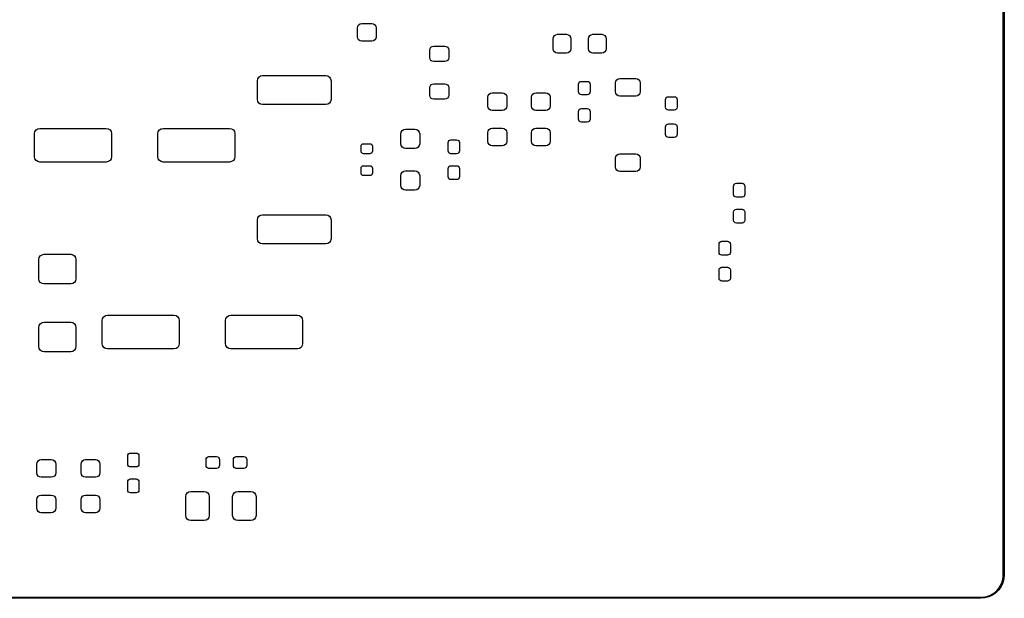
# Model space of a CAD drawing. Header units: millimetres. Extents: x 111.3 to 191.3, y -104.3 to -51.3.
# Tile 4 of 5: x 148.2 to 191.3, y -104.3 to -79. Entities that reach past the tile are written whole.
import ezdxf

# ---------------------------------------------------------------- set-up
doc = ezdxf.new("R2010")
doc.units = ezdxf.units.MM
doc.layers.add('Edge.Cuts', color=254, linetype='CONTINUOUS', true_color=0xd0d2cd)

msp = doc.modelspace()

# ---------------------------------------------------------------- linework, layer by layer
at = {"layer": 'Edge.Cuts', "linetype": 'CONTINUOUS'}
for p, q in [((191.2615, -103.2775), (191.2615, -52.2775)), ((191.3115, -52.2775), (191.3115, -103.2775)), ((162.9874, -79.3205), (163.002129, -79.246451)), ((163.002129, -79.246451), (163.044075, -79.183675)), ((163.044075, -79.183675), (163.106851, -79.141729)), ((163.106851, -79.141729), (163.1809, -79.127)), ((163.1809, -79.127), (163.6179, -79.127)), ((163.6179, -79.127), (163.691949, -79.141729)), ((163.691949, -79.141729), (163.754725, -79.183675)), ((163.754725, -79.183675), (163.796671, -79.246451)), ((163.796671, -79.246451), (163.8114, -79.3205)), ((162.9874, -79.7075), (162.9874, -79.3205)), ((163.002129, -79.781549), (162.9874, -79.7075)), ((163.8114, -79.7075), (163.796671, -79.781549)), ((163.8114, -79.3205), (163.8114, -79.7075)), ((171.558, -79.7905), (171.572729, -79.716451)), ((171.572729, -79.716451), (171.614675, -79.653675)), ((171.614675, -79.653675), (171.677451, -79.611729)), ((171.677451, -79.611729), (171.7515, -79.597)), ((171.7515, -79.597), (172.1385, -79.597)), ((172.1385, -79.597), (172.212549, -79.611729)), ((172.212549, -79.611729), (172.275325, -79.653675)), ((172.275325, -79.653675), (172.317271, -79.716451)), ((172.317271, -79.716451), (172.332, -79.7905)), ((173.108, -79.7905), (173.122729, -79.716451)), ((173.122729, -79.716451), (173.164675, -79.653675)), ((173.164675, -79.653675), (173.227451, -79.611729)), ((173.227451, -79.611729), (173.3015, -79.597)), ((173.3015, -79.597), (173.6885, -79.597)), ((173.6885, -79.597), (173.762549, -79.611729)), ((173.762549, -79.611729), (173.825325, -79.653675)), ((173.825325, -79.653675), (173.867271, -79.716451)), ((173.867271, -79.716451), (173.882, -79.7905)), ((163.044075, -79.844325), (163.002129, -79.781549)), ((163.106851, -79.886271), (163.044075, -79.844325)), ((163.1809, -79.901), (163.106851, -79.886271)), ((163.6179, -79.901), (163.1809, -79.901)), ((163.691949, -79.886271), (163.6179, -79.901)), ((163.754725, -79.844325), (163.691949, -79.886271)), ((163.796671, -79.781549), (163.754725, -79.844325)), ((166.175226, -80.221018), (166.211753, -80.166353)), ((166.211753, -80.166353), (166.266418, -80.129826)), ((166.266418, -80.129826), (166.3309, -80.117)), ((166.3309, -80.117), (166.8179, -80.117)), ((166.8179, -80.117), (166.882382, -80.129826)), ((166.882382, -80.129826), (166.937047, -80.166353)), ((166.937047, -80.166353), (166.973574, -80.221018)), ((171.558, -80.2275), (171.558, -79.7905)), ((172.332, -79.7905), (172.332, -80.2275)), ((173.108, -80.2275), (173.108, -79.7905)), ((173.882, -79.7905), (173.882, -80.2275)), ((166.1624, -80.2855), (166.175226, -80.221018)), ((166.1624, -80.6225), (166.1624, -80.2855)), ((166.973574, -80.221018), (166.9864, -80.2855)), ((166.9864, -80.2855), (166.9864, -80.6225)), ((171.572729, -80.301549), (171.558, -80.2275)), ((171.614675, -80.364325), (171.572729, -80.301549)), ((171.677451, -80.406271), (171.614675, -80.364325)), ((171.7515, -80.421), (171.677451, -80.406271)), ((172.1385, -80.421), (171.7515, -80.421)), ((172.212549, -80.406271), (172.1385, -80.421)), ((172.275325, -80.364325), (172.212549, -80.406271)), ((172.317271, -80.301549), (172.275325, -80.364325)), ((172.332, -80.2275), (172.317271, -80.301549)), ((173.122729, -80.301549), (173.108, -80.2275)), ((173.164675, -80.364325), (173.122729, -80.301549)), ((173.227451, -80.406271), (173.164675, -80.364325)), ((173.3015, -80.421), (173.227451, -80.406271)), ((173.6885, -80.421), (173.3015, -80.421)), ((173.762549, -80.406271), (173.6885, -80.421)), ((173.825325, -80.364325), (173.762549, -80.406271)), ((173.867271, -80.301549), (173.825325, -80.364325)), ((173.882, -80.2275), (173.867271, -80.301549)), ((166.175226, -80.686982), (166.1624, -80.6225)), ((166.211753, -80.741647), (166.175226, -80.686982)), ((166.266418, -80.778174), (166.211753, -80.741647)), ((166.3309, -80.791), (166.266418, -80.778174)), ((166.8179, -80.791), (166.3309, -80.791)), ((166.882382, -80.778174), (166.8179, -80.791)), ((166.937047, -80.741647), (166.882382, -80.778174)), ((166.973574, -80.686982), (166.937047, -80.741647)), ((166.9864, -80.6225), (166.973574, -80.686982)), ((158.629717, -81.542439), (158.679033, -81.468633)), ((158.679033, -81.468633), (158.752839, -81.419317)), ((158.752839, -81.419317), (158.8399, -81.402001)), ((158.8399, -81.402001), (161.608901, -81.402)), ((161.608901, -81.402), (161.695961, -81.419317)), ((161.695961, -81.419317), (161.769767, -81.468633)), ((161.769767, -81.468633), (161.819083, -81.542439)), ((158.6124, -81.629499), (158.629717, -81.542439)), ((158.612401, -82.4485), (158.6124, -81.629499)), ((161.819083, -81.542439), (161.836399, -81.6295)), ((161.836399, -81.6295), (161.8364, -82.448501)), ((166.1624, -81.9355), (166.175226, -81.871018)), ((166.175226, -81.871018), (166.211753, -81.816353)), ((166.211753, -81.816353), (166.266418, -81.779826)), ((166.266418, -81.779826), (166.3309, -81.767)), ((166.3309, -81.767), (166.8179, -81.767)), ((166.8179, -81.767), (166.882382, -81.779826)), ((166.882382, -81.779826), (166.937047, -81.816353)), ((166.937047, -81.816353), (166.973574, -81.871018)), ((166.973574, -81.871018), (166.9864, -81.9355)), ((172.6674, -81.7855), (172.677181, -81.736325)), ((172.6674, -82.1175), (172.6674, -81.7855)), ((172.677181, -81.736325), (172.705037, -81.694637)), ((172.705037, -81.694637), (172.746725, -81.666781)), ((172.746725, -81.666781), (172.7959, -81.657)), ((172.7959, -81.657), (173.0529, -81.657)), ((173.0529, -81.657), (173.102075, -81.666781)), ((173.102075, -81.666781), (173.143763, -81.694637)), ((173.143763, -81.694637), (173.171619, -81.736325)), ((173.171619, -81.736325), (173.1814, -81.7855)), ((173.1814, -81.7855), (173.1814, -82.1175)), ((174.2924, -81.7205), (174.307129, -81.646451)), ((174.2924, -82.1075), (174.2924, -81.7205)), ((174.307129, -81.646451), (174.349075, -81.583675)), ((174.349075, -81.583675), (174.411851, -81.541729)), ((174.411851, -81.541729), (174.4859, -81.527)), ((174.4859, -81.527), (175.1729, -81.527)), ((175.1729, -81.527), (175.246949, -81.541729)), ((175.246949, -81.541729), (175.309725, -81.583675)), ((175.309725, -81.583675), (175.351671, -81.646451)), ((175.351671, -81.646451), (175.3664, -81.7205)), ((175.3664, -81.7205), (175.3664, -82.1075)), ((166.1624, -82.2725), (166.1624, -81.9355)), ((166.175226, -82.336982), (166.1624, -82.2725)), ((166.9864, -82.2725), (166.973574, -82.336982)), ((166.9864, -81.9355), (166.9864, -82.2725)), ((168.7024, -82.3555), (168.717129, -82.281451)), ((168.717129, -82.281451), (168.759075, -82.218675)), ((168.759075, -82.218675), (168.821851, -82.176729)), ((168.821851, -82.176729), (168.8959, -82.162)), ((168.8959, -82.162), (169.3329, -82.162)), ((169.3329, -82.162), (169.406949, -82.176729)), ((169.406949, -82.176729), (169.469725, -82.218675)), ((169.469725, -82.218675), (169.511671, -82.281451)), ((169.511671, -82.281451), (169.5264, -82.3555)), ((170.6074, -82.3555), (170.622129, -82.281451)), ((170.622129, -82.281451), (170.664075, -82.218675)), ((170.664075, -82.218675), (170.726851, -82.176729)), ((170.726851, -82.176729), (170.8009, -82.162)), ((170.8009, -82.162), (171.2379, -82.162)), ((171.2379, -82.162), (171.311949, -82.176729)), ((171.311949, -82.176729), (171.374725, -82.218675)), ((171.374725, -82.218675), (171.416671, -82.281451)), ((171.416671, -82.281451), (171.4314, -82.3555)), ((172.677181, -82.166675), (172.6674, -82.1175)), ((172.705037, -82.208363), (172.677181, -82.166675)), ((172.746725, -82.236219), (172.705037, -82.208363)), ((172.7959, -82.246), (172.746725, -82.236219)), ((173.0529, -82.246), (172.7959, -82.246)), ((173.102075, -82.236219), (173.0529, -82.246)), ((173.143763, -82.208363), (173.102075, -82.236219)), ((173.171619, -82.166675), (173.143763, -82.208363)), ((173.1814, -82.1175), (173.171619, -82.166675)), ((174.307129, -82.181549), (174.2924, -82.1075)), ((174.349075, -82.244325), (174.307129, -82.181549)), ((174.411851, -82.286271), (174.349075, -82.244325)), ((174.4859, -82.301), (174.411851, -82.286271)), ((175.1729, -82.301), (174.4859, -82.301)), ((175.246949, -82.286271), (175.1729, -82.301)), ((175.309725, -82.244325), (175.246949, -82.286271)), ((175.351671, -82.181549), (175.309725, -82.244325)), ((175.3664, -82.1075), (175.351671, -82.181549)), ((176.556725, -82.339281), (176.6059, -82.3295)), ((176.6059, -82.3295), (176.8629, -82.3295)), ((176.8629, -82.3295), (176.912075, -82.339281)), ((158.629717, -82.535561), (158.612401, -82.4485)), ((158.679033, -82.609367), (158.629717, -82.535561)), ((158.752839, -82.658683), (158.679033, -82.609367)), ((158.839899, -82.676), (158.752839, -82.658683)), ((161.6089, -82.675999), (158.839899, -82.676)), ((161.695961, -82.658683), (161.6089, -82.675999)), ((161.769767, -82.609367), (161.695961, -82.658683)), ((161.819083, -82.535561), (161.769767, -82.609367)), ((161.8364, -82.448501), (161.819083, -82.535561)), ((166.211753, -82.391647), (166.175226, -82.336982)), ((166.266418, -82.428174), (166.211753, -82.391647)), ((166.3309, -82.441), (166.266418, -82.428174)), ((166.8179, -82.441), (166.3309, -82.441)), ((166.882382, -82.428174), (166.8179, -82.441)), ((166.937047, -82.391647), (166.882382, -82.428174)), ((166.973574, -82.336982), (166.937047, -82.391647)), ((168.7024, -82.7425), (168.7024, -82.3555)), ((168.717129, -82.816549), (168.7024, -82.7425)), ((169.5264, -82.7425), (169.511671, -82.816549)), ((169.5264, -82.3555), (169.5264, -82.7425)), ((170.6074, -82.7425), (170.6074, -82.3555)), ((170.622129, -82.816549), (170.6074, -82.7425)), ((171.4314, -82.7425), (171.416671, -82.816549)), ((171.4314, -82.3555), (171.4314, -82.7425)), ((176.4774, -82.458), (176.487181, -82.408825)), ((176.4774, -82.79), (176.4774, -82.458)), ((176.487181, -82.408825), (176.515037, -82.367137)), ((176.515037, -82.367137), (176.556725, -82.339281)), ((176.912075, -82.339281), (176.953763, -82.367137)), ((176.953763, -82.367137), (176.981619, -82.408825)), ((176.981619, -82.408825), (176.9914, -82.458)), ((176.9914, -82.458), (176.9914, -82.79)), ((168.759075, -82.879325), (168.717129, -82.816549)), ((168.821851, -82.921271), (168.759075, -82.879325)), ((168.8959, -82.936), (168.821851, -82.921271)), ((169.3329, -82.936), (168.8959, -82.936)), ((169.406949, -82.921271), (169.3329, -82.936)), ((169.469725, -82.879325), (169.406949, -82.921271)), ((169.511671, -82.816549), (169.469725, -82.879325)), ((170.664075, -82.879325), (170.622129, -82.816549)), ((170.726851, -82.921271), (170.664075, -82.879325)), ((170.8009, -82.936), (170.726851, -82.921271)), ((171.2379, -82.936), (170.8009, -82.936)), ((171.311949, -82.921271), (171.2379, -82.936)), ((171.374725, -82.879325), (171.311949, -82.921271)), ((171.416671, -82.816549), (171.374725, -82.879325)), ((172.6674, -82.9805), (172.677181, -82.931325)), ((172.6674, -83.3125), (172.6674, -82.9805)), ((172.677181, -82.931325), (172.705037, -82.889637)), ((172.705037, -82.889637), (172.746725, -82.861781)), ((172.746725, -82.861781), (172.7959, -82.852)), ((172.7959, -82.852), (173.0529, -82.852)), ((173.0529, -82.852), (173.102075, -82.861781)), ((173.102075, -82.861781), (173.143763, -82.889637)), ((173.143763, -82.889637), (173.171619, -82.931325)), ((173.171619, -82.931325), (173.1814, -82.9805)), ((173.1814, -82.9805), (173.1814, -83.3125)), ((176.487181, -82.839175), (176.4774, -82.79)), ((176.515037, -82.880863), (176.487181, -82.839175)), ((176.556725, -82.908719), (176.515037, -82.880863)), ((176.6059, -82.9185), (176.556725, -82.908719)), ((176.8629, -82.9185), (176.6059, -82.9185)), ((176.912075, -82.908719), (176.8629, -82.9185)), ((176.953763, -82.880863), (176.912075, -82.908719)), ((176.981619, -82.839175), (176.953763, -82.880863)), ((176.9914, -82.79), (176.981619, -82.839175)), ((172.677181, -83.361675), (172.6674, -83.3125)), ((172.705037, -83.403363), (172.677181, -83.361675)), ((172.746725, -83.431219), (172.705037, -83.403363)), ((172.7959, -83.441), (172.746725, -83.431219)), ((173.0529, -83.441), (172.7959, -83.441)), ((173.102075, -83.431219), (173.0529, -83.441)), ((173.143763, -83.403363), (173.102075, -83.431219)), ((173.171619, -83.361675), (173.143763, -83.403363)), ((173.1814, -83.3125), (173.171619, -83.361675)), ((176.4774, -83.653), (176.487181, -83.603825)), ((176.487181, -83.603825), (176.515037, -83.562137)), ((176.515037, -83.562137), (176.556725, -83.534281)), ((176.556725, -83.534281), (176.6059, -83.5245)), ((176.6059, -83.5245), (176.8629, -83.5245)), ((176.8629, -83.5245), (176.912075, -83.534281)), ((176.912075, -83.534281), (176.953763, -83.562137)), ((176.953763, -83.562137), (176.981619, -83.603825)), ((176.981619, -83.603825), (176.9914, -83.653)), ((148.8524, -83.947313), (148.869932, -83.859176)), ((148.852401, -84.960686), (148.8524, -83.947313)), ((148.869932, -83.859176), (148.919857, -83.784457)), ((148.919857, -83.784457), (148.994576, -83.734532)), ((148.994576, -83.734532), (149.082714, -83.717001)), ((149.082714, -83.717001), (151.996087, -83.717)), ((151.996087, -83.717), (152.084224, -83.734532)), ((152.084224, -83.734532), (152.158943, -83.784457)), ((152.158943, -83.784457), (152.208868, -83.859176)), ((152.208868, -83.859176), (152.226399, -83.947314)), ((152.226399, -83.947314), (152.2264, -84.960687)), ((154.2524, -83.947313), (154.269932, -83.859176)), ((154.252401, -84.960686), (154.2524, -83.947313)), ((154.269932, -83.859176), (154.319857, -83.784457)), ((154.319857, -83.784457), (154.394576, -83.734532)), ((154.394576, -83.734532), (154.482714, -83.717001)), ((154.482714, -83.717001), (157.396087, -83.717)), ((157.396087, -83.717), (157.484224, -83.734532)), ((157.484224, -83.734532), (157.558943, -83.784457)), ((157.558943, -83.784457), (157.608868, -83.859176)), ((157.608868, -83.859176), (157.626399, -83.947314)), ((157.626399, -83.947314), (157.6264, -84.960687)), ((164.8924, -83.958), (164.908081, -83.879167)), ((164.8924, -84.395), (164.8924, -83.958)), ((164.908081, -83.879167), (164.952736, -83.812336)), ((164.952736, -83.812336), (165.019567, -83.767681)), ((165.019567, -83.767681), (165.0984, -83.752)), ((165.0984, -83.752), (165.5104, -83.752)), ((165.5104, -83.752), (165.589233, -83.767681)), ((165.589233, -83.767681), (165.656064, -83.812336)), ((165.656064, -83.812336), (165.700719, -83.879167)), ((165.700719, -83.879167), (165.7164, -83.958)), ((165.7164, -83.958), (165.7164, -84.395)), ((168.7024, -83.9055), (168.717129, -83.831451)), ((168.7024, -84.2925), (168.7024, -83.9055)), ((168.717129, -83.831451), (168.759075, -83.768675)), ((168.759075, -83.768675), (168.821851, -83.726729)), ((168.821851, -83.726729), (168.8959, -83.712)), ((168.8959, -83.712), (169.3329, -83.712)), ((169.3329, -83.712), (169.406949, -83.726729)), ((169.406949, -83.726729), (169.469725, -83.768675)), ((169.469725, -83.768675), (169.511671, -83.831451)), ((169.511671, -83.831451), (169.5264, -83.9055)), ((169.5264, -83.9055), (169.5264, -84.2925)), ((170.6074, -83.9055), (170.622129, -83.831451)), ((170.6074, -84.2925), (170.6074, -83.9055)), ((170.622129, -83.831451), (170.664075, -83.768675)), ((170.664075, -83.768675), (170.726851, -83.726729)), ((170.726851, -83.726729), (170.8009, -83.712)), ((170.8009, -83.712), (171.2379, -83.712)), ((171.2379, -83.712), (171.311949, -83.726729)), ((171.311949, -83.726729), (171.374725, -83.768675)), ((171.374725, -83.768675), (171.416671, -83.831451)), ((171.416671, -83.831451), (171.4314, -83.9055)), ((171.4314, -83.9055), (171.4314, -84.2925)), ((176.4774, -83.985), (176.4774, -83.653)), ((176.487181, -84.034175), (176.4774, -83.985)), ((176.515037, -84.075863), (176.487181, -84.034175)), ((176.981619, -84.034175), (176.953763, -84.075863)), ((176.9914, -83.985), (176.981619, -84.034175)), ((176.9914, -83.653), (176.9914, -83.985)), ((163.1524, -84.5005), (163.160659, -84.458979)), ((163.160659, -84.458979), (163.184179, -84.423779)), ((163.184179, -84.423779), (163.219379, -84.400259)), ((163.219379, -84.400259), (163.2609, -84.392)), ((163.2609, -84.392), (163.5379, -84.392)), ((163.5379, -84.392), (163.579421, -84.400259)), ((163.579421, -84.400259), (163.614621, -84.423779)), ((163.614621, -84.423779), (163.638141, -84.458979)), ((163.638141, -84.458979), (163.6464, -84.5005)), ((164.908081, -84.473833), (164.8924, -84.395)), ((164.952736, -84.540664), (164.908081, -84.473833)), ((165.700719, -84.473833), (165.656064, -84.540664)), ((165.7164, -84.395), (165.700719, -84.473833)), ((166.9624, -84.3405), (166.971801, -84.293239)), ((166.9624, -84.7025), (166.9624, -84.3405)), ((166.971801, -84.293239), (166.998572, -84.253172)), ((166.998572, -84.253172), (167.038639, -84.226401)), ((167.038639, -84.226401), (167.0859, -84.217)), ((167.0859, -84.217), (167.3329, -84.217)), ((167.3329, -84.217), (167.380161, -84.226401)), ((167.380161, -84.226401), (167.420228, -84.253172)), ((167.420228, -84.253172), (167.446999, -84.293239)), ((167.446999, -84.293239), (167.4564, -84.3405)), ((167.4564, -84.3405), (167.4564, -84.7025)), ((168.717129, -84.366549), (168.7024, -84.2925)), ((168.759075, -84.429325), (168.717129, -84.366549)), ((168.821851, -84.471271), (168.759075, -84.429325)), ((168.8959, -84.486), (168.821851, -84.471271)), ((169.3329, -84.486), (168.8959, -84.486)), ((169.406949, -84.471271), (169.3329, -84.486)), ((169.469725, -84.429325), (169.406949, -84.471271)), ((169.511671, -84.366549), (169.469725, -84.429325)), ((169.5264, -84.2925), (169.511671, -84.366549)), ((170.622129, -84.366549), (170.6074, -84.2925)), ((170.664075, -84.429325), (170.622129, -84.366549)), ((170.726851, -84.471271), (170.664075, -84.429325)), ((170.8009, -84.486), (170.726851, -84.471271)), ((171.2379, -84.486), (170.8009, -84.486)), ((171.311949, -84.471271), (171.2379, -84.486)), ((171.374725, -84.429325), (171.311949, -84.471271)), ((171.416671, -84.366549), (171.374725, -84.429325)), ((171.4314, -84.2925), (171.416671, -84.366549)), ((176.556725, -84.103719), (176.515037, -84.075863)), ((176.6059, -84.1135), (176.556725, -84.103719)), ((176.8629, -84.1135), (176.6059, -84.1135)), ((176.912075, -84.103719), (176.8629, -84.1135)), ((176.953763, -84.075863), (176.912075, -84.103719)), ((163.1524, -84.7175), (163.1524, -84.5005)), ((163.160659, -84.759021), (163.1524, -84.7175)), ((163.184179, -84.794221), (163.160659, -84.759021)), ((163.219379, -84.817741), (163.184179, -84.794221)), ((163.2609, -84.826), (163.219379, -84.817741)), ((163.5379, -84.826), (163.2609, -84.826)), ((163.579421, -84.817741), (163.5379, -84.826)), ((163.614621, -84.794221), (163.579421, -84.817741)), ((163.638141, -84.759021), (163.614621, -84.794221)), ((163.6464, -84.7175), (163.638141, -84.759021)), ((163.6464, -84.5005), (163.6464, -84.7175)), ((165.019567, -84.585319), (164.952736, -84.540664)), ((165.0984, -84.601), (165.019567, -84.585319)), ((165.5104, -84.601), (165.0984, -84.601)), ((165.589233, -84.585319), (165.5104, -84.601)), ((165.656064, -84.540664), (165.589233, -84.585319)), ((166.971801, -84.749761), (166.9624, -84.7025)), ((166.998572, -84.789828), (166.971801, -84.749761)), ((167.038639, -84.816599), (166.998572, -84.789828)), ((167.0859, -84.826), (167.038639, -84.816599)), ((167.3329, -84.826), (167.0859, -84.826)), ((167.380161, -84.816599), (167.3329, -84.826)), ((167.420228, -84.789828), (167.380161, -84.816599)), ((167.446999, -84.749761), (167.420228, -84.789828)), ((167.4564, -84.7025), (167.446999, -84.749761)), ((174.307129, -84.946451), (174.349075, -84.883675)), ((174.349075, -84.883675), (174.411851, -84.841729)), ((174.411851, -84.841729), (174.4859, -84.827)), ((174.4859, -84.827), (175.1729, -84.827)), ((175.1729, -84.827), (175.246949, -84.841729)), ((175.246949, -84.841729), (175.309725, -84.883675)), ((175.309725, -84.883675), (175.351671, -84.946451)), ((148.869932, -85.048824), (148.852401, -84.960686)), ((148.919857, -85.123543), (148.869932, -85.048824)), ((148.994576, -85.173468), (148.919857, -85.123543)), ((149.082713, -85.191), (148.994576, -85.173468)), ((151.996086, -85.190999), (149.082713, -85.191)), ((152.084224, -85.173468), (151.996086, -85.190999)), ((152.158943, -85.123543), (152.084224, -85.173468)), ((152.208868, -85.048824), (152.158943, -85.123543)), ((152.2264, -84.960687), (152.208868, -85.048824)), ((154.269932, -85.048824), (154.252401, -84.960686)), ((154.319857, -85.123543), (154.269932, -85.048824)), ((154.394576, -85.173468), (154.319857, -85.123543)), ((154.482713, -85.191), (154.394576, -85.173468)), ((157.396086, -85.190999), (154.482713, -85.191)), ((157.484224, -85.173468), (157.396086, -85.190999)), ((157.558943, -85.123543), (157.484224, -85.173468)), ((157.608868, -85.048824), (157.558943, -85.123543)), ((157.6264, -84.960687), (157.608868, -85.048824)), ((174.2924, -85.0205), (174.307129, -84.946451)), ((174.2924, -85.4075), (174.2924, -85.0205)), ((175.351671, -84.946451), (175.3664, -85.0205)), ((175.3664, -85.0205), (175.3664, -85.4075)), ((163.1524, -85.4605), (163.160659, -85.418979)), ((163.1524, -85.6775), (163.1524, -85.4605)), ((163.160659, -85.719021), (163.1524, -85.6775)), ((163.160659, -85.418979), (163.184179, -85.383779)), ((163.184179, -85.754221), (163.160659, -85.719021)), ((163.184179, -85.383779), (163.219379, -85.360259)), ((163.219379, -85.777741), (163.184179, -85.754221)), ((163.219379, -85.360259), (163.2609, -85.352)), ((163.2609, -85.786), (163.219379, -85.777741)), ((163.2609, -85.352), (163.5379, -85.352)), ((163.5379, -85.352), (163.579421, -85.360259)), ((163.579421, -85.777741), (163.5379, -85.786)), ((163.579421, -85.360259), (163.614621, -85.383779)), ((163.614621, -85.754221), (163.579421, -85.777741)), ((163.614621, -85.383779), (163.638141, -85.418979)), ((163.638141, -85.719021), (163.614621, -85.754221)), ((163.638141, -85.418979), (163.6464, -85.4605)), ((163.6464, -85.6775), (163.638141, -85.719021)), ((163.6464, -85.4605), (163.6464, -85.6775)), ((164.8924, -85.783), (164.908081, -85.704167)), ((164.908081, -85.704167), (164.952736, -85.637336)), ((164.952736, -85.637336), (165.019567, -85.592681)), ((165.019567, -85.592681), (165.0984, -85.577)), ((165.0984, -85.577), (165.5104, -85.577)), ((165.5104, -85.577), (165.589233, -85.592681)), ((165.589233, -85.592681), (165.656064, -85.637336)), ((165.656064, -85.637336), (165.700719, -85.704167)), ((165.700719, -85.704167), (165.7164, -85.783)), ((166.9624, -85.4755), (166.971801, -85.428239)), ((166.9624, -85.8375), (166.9624, -85.4755)), ((166.971801, -85.428239), (166.998572, -85.388172)), ((166.998572, -85.388172), (167.038639, -85.361401)), ((167.038639, -85.361401), (167.0859, -85.352)), ((167.0859, -85.352), (167.3329, -85.352)), ((167.3329, -85.352), (167.380161, -85.361401)), ((167.380161, -85.361401), (167.420228, -85.388172)), ((167.420228, -85.388172), (167.446999, -85.428239)), ((167.446999, -85.428239), (167.4564, -85.4755)), ((167.4564, -85.4755), (167.4564, -85.8375)), ((174.307129, -85.481549), (174.2924, -85.4075)), ((174.349075, -85.544325), (174.307129, -85.481549)), ((174.411851, -85.586271), (174.349075, -85.544325)), ((174.4859, -85.601), (174.411851, -85.586271)), ((175.1729, -85.601), (174.4859, -85.601)), ((175.246949, -85.586271), (175.1729, -85.601)), ((175.309725, -85.544325), (175.246949, -85.586271)), ((175.351671, -85.481549), (175.309725, -85.544325)), ((175.3664, -85.4075), (175.351671, -85.481549)), ((163.5379, -85.786), (163.2609, -85.786)), ((164.8924, -86.22), (164.8924, -85.783)), ((165.7164, -85.783), (165.7164, -86.22)), ((166.971801, -85.884761), (166.9624, -85.8375)), ((166.998572, -85.924828), (166.971801, -85.884761)), ((167.038639, -85.951599), (166.998572, -85.924828)), ((167.0859, -85.961), (167.038639, -85.951599)), ((167.3329, -85.961), (167.0859, -85.961)), ((167.380161, -85.951599), (167.3329, -85.961)), ((167.420228, -85.924828), (167.380161, -85.951599)), ((167.446999, -85.884761), (167.420228, -85.924828)), ((167.4564, -85.8375), (167.446999, -85.884761)), ((179.458, -86.2465), (179.467401, -86.199239)), ((179.467401, -86.199239), (179.494172, -86.159172)), ((179.494172, -86.159172), (179.534239, -86.132401)), ((179.534239, -86.132401), (179.5815, -86.123)), ((179.5815, -86.123), (179.8285, -86.123)), ((179.8285, -86.123), (179.875761, -86.132401)), ((179.875761, -86.132401), (179.915828, -86.159172)), ((179.915828, -86.159172), (179.942599, -86.199239)), ((179.942599, -86.199239), (179.952, -86.2465)), ((164.908081, -86.298833), (164.8924, -86.22)), ((164.952736, -86.365664), (164.908081, -86.298833)), ((165.019567, -86.410319), (164.952736, -86.365664)), ((165.0984, -86.426), (165.019567, -86.410319)), ((165.5104, -86.426), (165.0984, -86.426)), ((165.589233, -86.410319), (165.5104, -86.426)), ((165.656064, -86.365664), (165.589233, -86.410319)), ((165.700719, -86.298833), (165.656064, -86.365664)), ((165.7164, -86.22), (165.700719, -86.298833)), ((179.458, -86.6085), (179.458, -86.2465)), ((179.467401, -86.655761), (179.458, -86.6085)), ((179.952, -86.6085), (179.942599, -86.655761)), ((179.952, -86.2465), (179.952, -86.6085)), ((179.494172, -86.695828), (179.467401, -86.655761)), ((179.534239, -86.722599), (179.494172, -86.695828)), ((179.5815, -86.732), (179.534239, -86.722599)), ((179.8285, -86.732), (179.5815, -86.732)), ((179.875761, -86.722599), (179.8285, -86.732)), ((179.915828, -86.695828), (179.875761, -86.722599)), ((179.942599, -86.655761), (179.915828, -86.695828)), ((158.752839, -87.519317), (158.8399, -87.502001)), ((158.8399, -87.502001), (161.608901, -87.502)), ((161.608901, -87.502), (161.695961, -87.519317)), ((179.458, -87.3815), (179.467401, -87.334239)), ((179.458, -87.7435), (179.458, -87.3815)), ((179.467401, -87.334239), (179.494172, -87.294172)), ((179.494172, -87.294172), (179.534239, -87.267401)), ((179.534239, -87.267401), (179.5815, -87.258)), ((179.5815, -87.258), (179.8285, -87.258)), ((179.8285, -87.258), (179.875761, -87.267401)), ((179.875761, -87.267401), (179.915828, -87.294172)), ((179.915828, -87.294172), (179.942599, -87.334239)), ((179.942599, -87.334239), (179.952, -87.3815)), ((179.952, -87.3815), (179.952, -87.7435)), ((158.6124, -87.729499), (158.629717, -87.642439)), ((158.612401, -88.5485), (158.6124, -87.729499)), ((158.629717, -87.642439), (158.679033, -87.568633)), ((158.679033, -87.568633), (158.752839, -87.519317)), ((161.695961, -87.519317), (161.769767, -87.568633)), ((161.769767, -87.568633), (161.819083, -87.642439)), ((161.819083, -87.642439), (161.836399, -87.7295)), ((161.836399, -87.7295), (161.8364, -88.548501)), ((179.467401, -87.790761), (179.458, -87.7435)), ((179.494172, -87.830828), (179.467401, -87.790761)), ((179.534239, -87.857599), (179.494172, -87.830828)), ((179.5815, -87.867), (179.534239, -87.857599)), ((179.8285, -87.867), (179.5815, -87.867)), ((179.875761, -87.857599), (179.8285, -87.867)), ((179.915828, -87.830828), (179.875761, -87.857599)), ((179.942599, -87.790761), (179.915828, -87.830828)), ((179.952, -87.7435), (179.942599, -87.790761)), ((158.629717, -88.635561), (158.612401, -88.5485)), ((158.679033, -88.709367), (158.629717, -88.635561)), ((158.752839, -88.758683), (158.679033, -88.709367)), ((158.839899, -88.776), (158.752839, -88.758683)), ((161.6089, -88.775999), (158.839899, -88.776)), ((161.695961, -88.758683), (161.6089, -88.775999)), ((161.769767, -88.709367), (161.695961, -88.758683)), ((161.819083, -88.635561), (161.769767, -88.709367)), ((161.8364, -88.548501), (161.819083, -88.635561)), ((178.823, -88.7865), (178.832401, -88.739239)), ((178.823, -89.1485), (178.823, -88.7865)), ((178.832401, -88.739239), (178.859172, -88.699172)), ((178.859172, -88.699172), (178.899239, -88.672401)), ((178.899239, -88.672401), (178.9465, -88.663)), ((178.9465, -88.663), (179.1935, -88.663)), ((179.1935, -88.663), (179.240761, -88.672401)), ((179.240761, -88.672401), (179.280828, -88.699172)), ((179.280828, -88.699172), (179.307599, -88.739239)), ((179.307599, -88.739239), (179.317, -88.7865)), ((179.317, -88.7865), (179.317, -89.1485)), ((178.832401, -89.195761), (178.823, -89.1485)), ((178.859172, -89.235828), (178.832401, -89.195761)), ((179.307599, -89.195761), (179.280828, -89.235828)), ((179.317, -89.1485), (179.307599, -89.195761)), ((149.042, -89.459895), (149.059347, -89.372683)), ((149.042001, -90.303104), (149.042, -89.459895)), ((149.059347, -89.372683), (149.108749, -89.298749)), ((149.108749, -89.298749), (149.182683, -89.249347)), ((149.182683, -89.249347), (149.269896, -89.232001)), ((149.269896, -89.232001), (150.438105, -89.232)), ((150.438105, -89.232), (150.525317, -89.249347)), ((150.525317, -89.249347), (150.599251, -89.298749)), ((150.599251, -89.298749), (150.648653, -89.372683)), ((150.648653, -89.372683), (150.665999, -89.459896)), ((150.665999, -89.459896), (150.666, -90.303105)), ((178.899239, -89.262599), (178.859172, -89.235828)), ((178.9465, -89.272), (178.899239, -89.262599)), ((179.1935, -89.272), (178.9465, -89.272)), ((179.240761, -89.262599), (179.1935, -89.272)), ((179.280828, -89.235828), (179.240761, -89.262599)), ((178.823, -89.9215), (178.832401, -89.874239)), ((178.823, -90.2835), (178.823, -89.9215)), ((178.832401, -89.874239), (178.859172, -89.834172)), ((178.859172, -89.834172), (178.899239, -89.807401)), ((178.899239, -89.807401), (178.9465, -89.798)), ((178.9465, -89.798), (179.1935, -89.798)), ((179.1935, -89.798), (179.240761, -89.807401)), ((179.240761, -89.807401), (179.280828, -89.834172)), ((179.280828, -89.834172), (179.307599, -89.874239)), ((179.307599, -89.874239), (179.317, -89.9215)), ((179.317, -89.9215), (179.317, -90.2835)), ((149.059347, -90.390317), (149.042001, -90.303104)), ((149.108749, -90.464251), (149.059347, -90.390317)), ((149.182683, -90.513653), (149.108749, -90.464251)), ((149.269895, -90.531), (149.182683, -90.513653)), ((150.525317, -90.513653), (150.438104, -90.530999)), ((150.599251, -90.464251), (150.525317, -90.513653)), ((150.648653, -90.390317), (150.599251, -90.464251)), ((150.666, -90.303105), (150.648653, -90.390317)), ((178.832401, -90.330761), (178.823, -90.2835)), ((178.859172, -90.370828), (178.832401, -90.330761)), ((178.899239, -90.397599), (178.859172, -90.370828)), ((178.9465, -90.407), (178.899239, -90.397599)), ((179.1935, -90.407), (178.9465, -90.407)), ((179.240761, -90.397599), (179.1935, -90.407)), ((179.280828, -90.370828), (179.240761, -90.397599)), ((179.307599, -90.330761), (179.280828, -90.370828)), ((179.317, -90.2835), (179.307599, -90.330761)), ((150.438104, -90.530999), (149.269895, -90.531)), ((149.108749, -92.273749), (149.182683, -92.224347)), ((149.182683, -92.224347), (149.269896, -92.207001)), ((149.269896, -92.207001), (150.438105, -92.207)), ((150.438105, -92.207), (150.525317, -92.224347)), ((150.525317, -92.224347), (150.599251, -92.273749)), ((151.817, -92.132313), (151.834532, -92.044176)), ((151.817001, -93.145686), (151.817, -92.132313)), ((151.834532, -92.044176), (151.884457, -91.969457)), ((151.884457, -91.969457), (151.959176, -91.919532)), ((151.959176, -91.919532), (152.047314, -91.902001)), ((152.047314, -91.902001), (154.960687, -91.902)), ((154.960687, -91.902), (155.048824, -91.919532)), ((155.048824, -91.919532), (155.123543, -91.969457)), ((155.123543, -91.969457), (155.173468, -92.044176)), ((155.173468, -92.044176), (155.190999, -92.132314)), ((155.190999, -92.132314), (155.191, -93.145687)), ((157.217, -92.132313), (157.234532, -92.044176)), ((157.217001, -93.145686), (157.217, -92.132313)), ((157.234532, -92.044176), (157.284457, -91.969457)), ((157.284457, -91.969457), (157.359176, -91.919532)), ((157.359176, -91.919532), (157.447314, -91.902001)), ((157.447314, -91.902001), (160.360687, -91.902)), ((160.360687, -91.902), (160.448824, -91.919532)), ((160.448824, -91.919532), (160.523543, -91.969457)), ((160.523543, -91.969457), (160.573468, -92.044176)), ((160.573468, -92.044176), (160.590999, -92.132314)), ((160.590999, -92.132314), (160.591, -93.145687)), ((149.042, -92.434895), (149.059347, -92.347683)), ((149.042001, -93.278104), (149.042, -92.434895)), ((149.059347, -92.347683), (149.108749, -92.273749)), ((150.599251, -92.273749), (150.648653, -92.347683)), ((150.648653, -92.347683), (150.665999, -92.434896)), ((150.665999, -92.434896), (150.666, -93.278105)), ((149.059347, -93.365317), (149.042001, -93.278104)), ((149.108749, -93.439251), (149.059347, -93.365317)), ((149.182683, -93.488653), (149.108749, -93.439251)), ((149.269895, -93.506), (149.182683, -93.488653)), ((150.438104, -93.505999), (149.269895, -93.506)), ((150.525317, -93.488653), (150.438104, -93.505999)), ((150.599251, -93.439251), (150.525317, -93.488653)), ((150.648653, -93.365317), (150.599251, -93.439251)), ((150.666, -93.278105), (150.648653, -93.365317)), ((151.834532, -93.233824), (151.817001, -93.145686)), ((151.884457, -93.308543), (151.834532, -93.233824)), ((151.959176, -93.358468), (151.884457, -93.308543)), ((152.047313, -93.376), (151.959176, -93.358468)), ((154.960686, -93.375999), (152.047313, -93.376)), ((155.048824, -93.358468), (154.960686, -93.375999)), ((155.123543, -93.308543), (155.048824, -93.358468)), ((155.173468, -93.233824), (155.123543, -93.308543)), ((155.191, -93.145687), (155.173468, -93.233824)), ((157.234532, -93.233824), (157.217001, -93.145686)), ((157.284457, -93.308543), (157.234532, -93.233824)), ((157.359176, -93.358468), (157.284457, -93.308543)), ((157.447313, -93.376), (157.359176, -93.358468)), ((160.360686, -93.375999), (157.447313, -93.376)), ((160.448824, -93.358468), (160.360686, -93.375999)), ((160.523543, -93.308543), (160.448824, -93.358468)), ((160.573468, -93.233824), (160.523543, -93.308543)), ((160.591, -93.145687), (160.573468, -93.233824)), ((149.014075, -98.283675), (149.076851, -98.241729)), ((149.076851, -98.241729), (149.1509, -98.227)), ((149.1509, -98.227), (149.5879, -98.227)), ((149.5879, -98.227), (149.661949, -98.241729)), ((149.661949, -98.241729), (149.724725, -98.283675)), ((150.949075, -98.283675), (151.011851, -98.241729)), ((151.011851, -98.241729), (151.0859, -98.227)), ((151.0859, -98.227), (151.5229, -98.227)), ((151.5229, -98.227), (151.596949, -98.241729)), ((151.596949, -98.241729), (151.659725, -98.283675)), ((152.9324, -98.0625), (152.941801, -98.015239)), ((152.9324, -98.4245), (152.9324, -98.0625)), ((152.941801, -98.015239), (152.968572, -97.975172)), ((152.968572, -97.975172), (153.008639, -97.948401)), ((153.008639, -97.948401), (153.0559, -97.939)), ((153.0559, -97.939), (153.3029, -97.939)), ((153.3029, -97.939), (153.350161, -97.948401)), ((153.350161, -97.948401), (153.390228, -97.975172)), ((153.390228, -97.975172), (153.416999, -98.015239)), ((153.416999, -98.015239), (153.4264, -98.0625)), ((153.4264, -98.0625), (153.4264, -98.4245)), ((156.3645, -98.2255), (156.374281, -98.176325)), ((156.3645, -98.4825), (156.3645, -98.2255)), ((156.374281, -98.176325), (156.402137, -98.134637)), ((156.402137, -98.134637), (156.443825, -98.106781)), ((156.443825, -98.106781), (156.493, -98.097)), ((156.493, -98.097), (156.825, -98.097)), ((156.825, -98.097), (156.874175, -98.106781)), ((156.874175, -98.106781), (156.915863, -98.134637)), ((156.915863, -98.134637), (156.943719, -98.176325)), ((156.943719, -98.176325), (156.9535, -98.2255)), ((156.9535, -98.2255), (156.9535, -98.4825)), ((157.5595, -98.2255), (157.569281, -98.176325)), ((157.5595, -98.4825), (157.5595, -98.2255)), ((157.569281, -98.176325), (157.597137, -98.134637)), ((157.597137, -98.134637), (157.638825, -98.106781)), ((157.638825, -98.106781), (157.688, -98.097)), ((157.688, -98.097), (158.02, -98.097)), ((158.02, -98.097), (158.069175, -98.106781)), ((158.069175, -98.106781), (158.110863, -98.134637)), ((158.110863, -98.134637), (158.138719, -98.176325)), ((158.138719, -98.176325), (158.1485, -98.2255)), ((158.1485, -98.2255), (158.1485, -98.4825)), ((148.9574, -98.4205), (148.972129, -98.346451)), ((148.9574, -98.8075), (148.9574, -98.4205)), ((148.972129, -98.346451), (149.014075, -98.283675)), ((149.724725, -98.283675), (149.766671, -98.346451)), ((149.766671, -98.346451), (149.7814, -98.4205)), ((149.7814, -98.4205), (149.7814, -98.8075)), ((150.8924, -98.4205), (150.907129, -98.346451)), ((150.8924, -98.8075), (150.8924, -98.4205)), ((150.907129, -98.346451), (150.949075, -98.283675)), ((151.659725, -98.283675), (151.701671, -98.346451)), ((151.701671, -98.346451), (151.7164, -98.4205)), ((151.7164, -98.4205), (151.7164, -98.8075)), ((152.941801, -98.471761), (152.9324, -98.4245)), ((152.968572, -98.511828), (152.941801, -98.471761)), ((153.008639, -98.538599), (152.968572, -98.511828)), ((153.0559, -98.548), (153.008639, -98.538599)), ((153.3029, -98.548), (153.0559, -98.548)), ((153.350161, -98.538599), (153.3029, -98.548)), ((153.390228, -98.511828), (153.350161, -98.538599)), ((153.416999, -98.471761), (153.390228, -98.511828)), ((153.4264, -98.4245), (153.416999, -98.471761)), ((156.374281, -98.531675), (156.3645, -98.4825)), ((156.402137, -98.573363), (156.374281, -98.531675)), ((156.443825, -98.601219), (156.402137, -98.573363)), ((156.493, -98.611), (156.443825, -98.601219)), ((156.825, -98.611), (156.493, -98.611)), ((156.874175, -98.601219), (156.825, -98.611)), ((156.915863, -98.573363), (156.874175, -98.601219)), ((156.943719, -98.531675), (156.915863, -98.573363)), ((156.9535, -98.4825), (156.943719, -98.531675)), ((157.569281, -98.531675), (157.5595, -98.4825)), ((157.597137, -98.573363), (157.569281, -98.531675)), ((157.638825, -98.601219), (157.597137, -98.573363)), ((157.688, -98.611), (157.638825, -98.601219)), ((158.02, -98.611), (157.688, -98.611)), ((158.069175, -98.601219), (158.02, -98.611)), ((158.110863, -98.573363), (158.069175, -98.601219)), ((158.138719, -98.531675), (158.110863, -98.573363)), ((158.1485, -98.4825), (158.138719, -98.531675)), ((148.972129, -98.881549), (148.9574, -98.8075)), ((149.014075, -98.944325), (148.972129, -98.881549)), ((149.076851, -98.986271), (149.014075, -98.944325)), ((149.1509, -99.001), (149.076851, -98.986271)), ((149.5879, -99.001), (149.1509, -99.001)), ((149.661949, -98.986271), (149.5879, -99.001)), ((149.724725, -98.944325), (149.661949, -98.986271)), ((149.766671, -98.881549), (149.724725, -98.944325)), ((149.7814, -98.8075), (149.766671, -98.881549)), ((150.907129, -98.881549), (150.8924, -98.8075)), ((150.949075, -98.944325), (150.907129, -98.881549)), ((151.011851, -98.986271), (150.949075, -98.944325)), ((151.0859, -99.001), (151.011851, -98.986271)), ((151.5229, -99.001), (151.0859, -99.001)), ((151.596949, -98.986271), (151.5229, -99.001)), ((151.659725, -98.944325), (151.596949, -98.986271)), ((151.701671, -98.881549), (151.659725, -98.944325)), ((151.7164, -98.8075), (151.701671, -98.881549)), ((152.941801, -99.150239), (152.968572, -99.110172)), ((152.968572, -99.110172), (153.008639, -99.083401)), ((153.008639, -99.083401), (153.0559, -99.074)), ((153.0559, -99.074), (153.3029, -99.074)), ((153.3029, -99.074), (153.350161, -99.083401)), ((153.350161, -99.083401), (153.390228, -99.110172)), ((153.390228, -99.110172), (153.416999, -99.150239)), ((152.9324, -99.1975), (152.941801, -99.150239)), ((152.9324, -99.5595), (152.9324, -99.1975)), ((152.941801, -99.606761), (152.9324, -99.5595)), ((153.416999, -99.150239), (153.4264, -99.1975)), ((153.4264, -99.5595), (153.416999, -99.606761)), ((153.4264, -99.1975), (153.4264, -99.5595)), ((148.9574, -99.9705), (148.972129, -99.896451)), ((148.9574, -100.3575), (148.9574, -99.9705)), ((148.972129, -99.896451), (149.014075, -99.833675)), ((149.014075, -99.833675), (149.076851, -99.791729)), ((149.076851, -99.791729), (149.1509, -99.777)), ((149.1509, -99.777), (149.5879, -99.777)), ((149.5879, -99.777), (149.661949, -99.791729)), ((149.661949, -99.791729), (149.724725, -99.833675)), ((149.724725, -99.833675), (149.766671, -99.896451)), ((149.766671, -99.896451), (149.7814, -99.9705)), ((149.7814, -99.9705), (149.7814, -100.3575)), ((150.8924, -99.9705), (150.907129, -99.896451)), ((150.8924, -100.3575), (150.8924, -99.9705)), ((150.907129, -99.896451), (150.949075, -99.833675)), ((150.949075, -99.833675), (151.011851, -99.791729)), ((151.011851, -99.791729), (151.0859, -99.777)), ((151.0859, -99.777), (151.5229, -99.777)), ((151.5229, -99.777), (151.596949, -99.791729)), ((151.596949, -99.791729), (151.659725, -99.833675)), ((151.659725, -99.833675), (151.701671, -99.896451)), ((151.701671, -99.896451), (151.7164, -99.9705)), ((151.7164, -99.9705), (151.7164, -100.3575)), ((152.968572, -99.646828), (152.941801, -99.606761)), ((153.008639, -99.673599), (152.968572, -99.646828)), ((153.0559, -99.683), (153.008639, -99.673599)), ((153.3029, -99.683), (153.0559, -99.683)), ((153.350161, -99.673599), (153.3029, -99.683)), ((153.390228, -99.646828), (153.350161, -99.673599)), ((153.416999, -99.606761), (153.390228, -99.646828)), ((155.479, -99.844608), (155.495945, -99.75942)), ((155.479, -100.673392), (155.479, -99.844608)), ((155.495945, -99.75942), (155.5442, -99.6872)), ((155.5442, -99.6872), (155.61642, -99.638945)), ((155.61642, -99.638945), (155.701608, -99.622)), ((155.701608, -99.622), (156.280392, -99.622)), ((156.280392, -99.622), (156.36558, -99.638945)), ((156.36558, -99.638945), (156.4378, -99.6872)), ((156.4378, -99.6872), (156.486055, -99.75942)), ((156.486055, -99.75942), (156.503, -99.844608)), ((156.503, -99.844608), (156.503, -100.673392)), ((157.529, -99.844608), (157.545945, -99.75942)), ((157.529, -100.673392), (157.529, -99.844608)), ((157.545945, -99.75942), (157.5942, -99.6872)), ((157.5942, -99.6872), (157.66642, -99.638945)), ((157.66642, -99.638945), (157.751608, -99.622)), ((157.751608, -99.622), (158.330392, -99.622)), ((158.330392, -99.622), (158.41558, -99.638945)), ((158.41558, -99.638945), (158.4878, -99.6872)), ((158.4878, -99.6872), (158.536055, -99.75942)), ((158.536055, -99.75942), (158.553, -99.844608)), ((158.553, -99.844608), (158.553, -100.673392)), ((148.972129, -100.431549), (148.9574, -100.3575)), ((149.014075, -100.494325), (148.972129, -100.431549)), ((149.766671, -100.431549), (149.724725, -100.494325)), ((149.7814, -100.3575), (149.766671, -100.431549)), ((150.907129, -100.431549), (150.8924, -100.3575)), ((150.949075, -100.494325), (150.907129, -100.431549)), ((151.701671, -100.431549), (151.659725, -100.494325)), ((151.7164, -100.3575), (151.701671, -100.431549)), ((149.076851, -100.536271), (149.014075, -100.494325)), ((149.1509, -100.551), (149.076851, -100.536271)), ((149.5879, -100.551), (149.1509, -100.551)), ((149.661949, -100.536271), (149.5879, -100.551)), ((149.724725, -100.494325), (149.661949, -100.536271)), ((151.011851, -100.536271), (150.949075, -100.494325)), ((151.0859, -100.551), (151.011851, -100.536271)), ((151.5229, -100.551), (151.0859, -100.551)), ((151.596949, -100.536271), (151.5229, -100.551)), ((151.659725, -100.494325), (151.596949, -100.536271)), ((155.495945, -100.75858), (155.479, -100.673392)), ((155.5442, -100.8308), (155.495945, -100.75858)), ((155.61642, -100.879055), (155.5442, -100.8308)), ((156.4378, -100.8308), (156.36558, -100.879055)), ((156.486055, -100.75858), (156.4378, -100.8308)), ((156.503, -100.673392), (156.486055, -100.75858)), ((157.545945, -100.75858), (157.529, -100.673392)), ((157.5942, -100.8308), (157.545945, -100.75858)), ((157.66642, -100.879055), (157.5942, -100.8308)), ((158.4878, -100.8308), (158.41558, -100.879055)), ((158.536055, -100.75858), (158.4878, -100.8308)), ((158.553, -100.673392), (158.536055, -100.75858)), ((155.701608, -100.896), (155.61642, -100.879055)), ((156.280392, -100.896), (155.701608, -100.896)), ((156.36558, -100.879055), (156.280392, -100.896)), ((157.751608, -100.896), (157.66642, -100.879055)), ((158.330392, -100.896), (157.751608, -100.896)), ((158.41558, -100.879055), (158.330392, -100.896)), ((191.231875, -103.530812), (191.2615, -103.362801)), ((191.2615, -103.362801), (191.2615, -103.2775)), ((191.3115, -103.2775), (191.295928, -103.455489)), ((190.978563, -103.969563), (191.088224, -103.838873)), ((191.174176, -103.79), (191.071696, -103.936358)), ((191.088224, -103.838873), (191.173525, -103.691127)), ((191.173525, -103.691127), (191.231875, -103.530812)), ((191.249685, -103.628071), (191.174176, -103.79)), ((191.295928, -103.455489), (191.249685, -103.628071)), ((112.2865, -104.2525), (190.2865, -104.2525)), ((190.2865, -104.3025), (112.2865, -104.3025)), ((190.2865, -104.2525), (190.371801, -104.2525)), ((190.464489, -104.286928), (190.2865, -104.3025)), ((190.371801, -104.2525), (190.539812, -104.222875)), ((190.637071, -104.240685), (190.464489, -104.286928)), ((190.539812, -104.222875), (190.700127, -104.164525)), ((190.799, -104.165176), (190.637071, -104.240685)), ((190.700127, -104.164525), (190.847873, -104.079224)), ((190.945358, -104.062696), (190.799, -104.165176)), ((190.847873, -104.079224), (190.978563, -103.969563)), ((191.071696, -103.936358), (190.945358, -104.062696))]:
    msp.add_line(p, q, dxfattribs=at)

doc.saveas('drawing.dxf')
